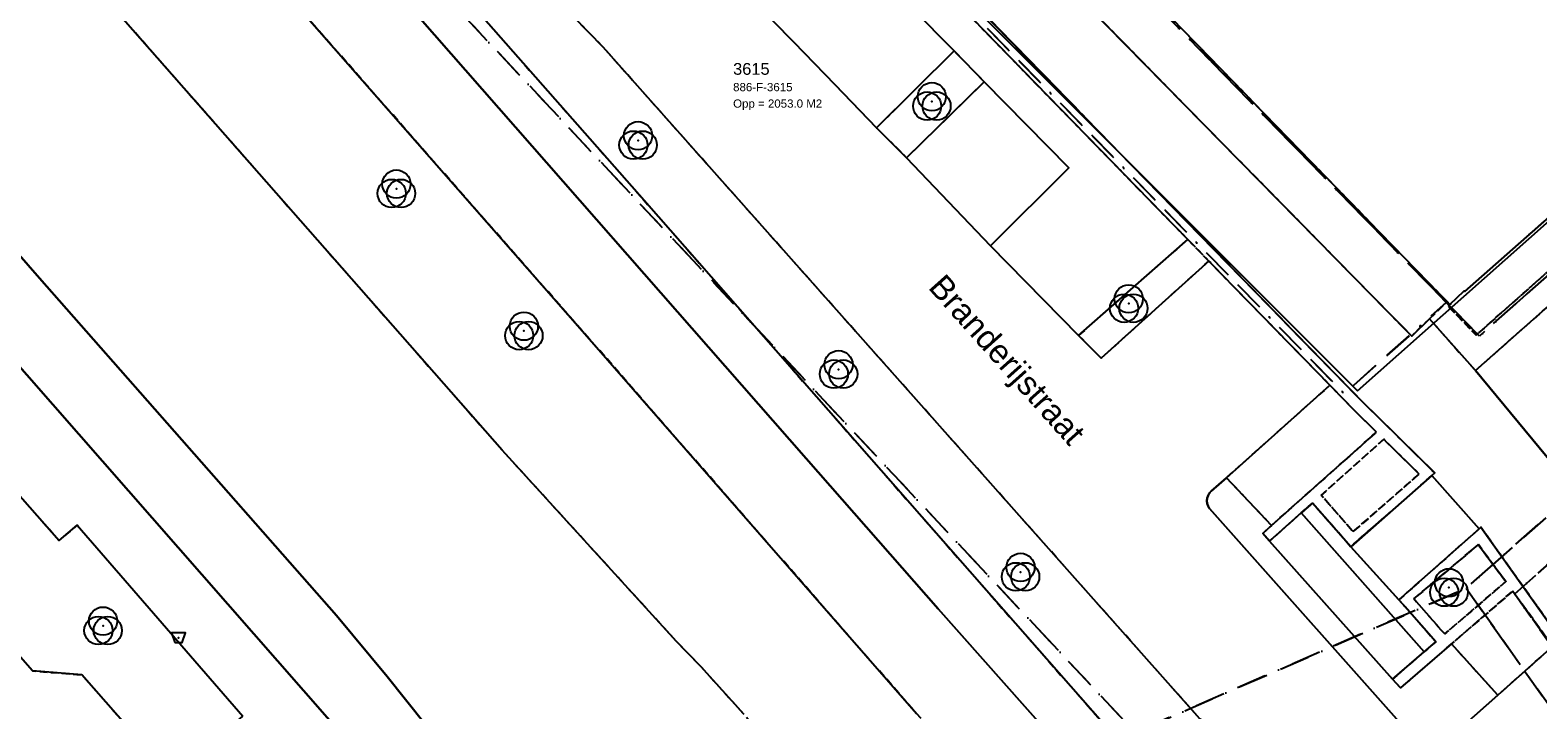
# Model space of a CAD drawing. Header units: millimetres. Extents: x 147731170 to 148246816, y 410327848 to 410827848.
# Tile 67 of 79: x 148049046 to 148113212, y 410647794 to 410676721. Entities that reach past the tile are written whole.
import ezdxf
from ezdxf.enums import TextEntityAlignment as Align

# ---------------------------------------------------------------- set-up
doc = ezdxf.new("R2010")
doc.units = ezdxf.units.MM
doc.header["$LTSCALE"] = 100
doc.linetypes.add('BORDER', pattern=[44.45, 12.7, -6.35, 12.7, -6.35, 0, -6.35])
doc.linetypes.add('HIDDEN2', pattern=[4.7625, 3.175, -1.5875])
for name, color, linetype in [('ADRES_STRAATNAAM', 7, 'Continuous'), ('BAK', 14, 'Continuous'), ('BEGROEIDTERREINDEEL', 3, 'HIDDEN2'), ('KADASTRALE_CODE', 7, 'Continuous'), ('KADASTRALE_OPPERVLAK', 7, 'Continuous'), ('ONBEGROEIDTERREINDEEL', 15, 'HIDDEN2'), ('PAND', 240, 'Continuous'), ('PERCEEL', 210, 'BORDER'), ('PERCEELNUMMER', 7, 'Continuous'), ('SCHEIDING', 14, 'HIDDEN2'), ('VEGETATIEOBJECT', 92, 'Continuous'), ('WEGDEEL', 8, 'Continuous')]:
    doc.layers.add(name, color=color, linetype=linetype)
doc.styles.get("Standard").update_dxf_attribs({"font": 'arial.ttf'})

# ---------------------------------------------------------------- blocks, each defined once
blk = doc.blocks.new('BAK')
at = {"flags": 128}
blk.add_lwpolyline([(-150, -200), (150, -200), (300, 200), (-300, 200), (-150, -200)], dxfattribs=at)
blk.add_point((0, 0))
blk = doc.blocks.new('VEGETATIEOBJECT')
for centre in [(0, 200), (-200, -200), (200, -200)]:
    blk.add_circle(centre, 600)
blk.add_point((0, 0))

msp = doc.modelspace()

# ---------------------------------------------------------------- linework, layer by layer
at = {"layer": 'BEGROEIDTERREINDEEL', "flags": 128}
for points in [[(148035521, 410706137), (148033412, 410708523), (148031150, 410710763), (148028744, 410712848), (148026204, 410714769), (148023543, 410716517), (148020772, 410718084), (148017902, 410719464), (147986380, 410733863), (147984550, 410729856), (147984625, 410729819), (147984701, 410729783), (147984777, 410729748), (147984853, 410729713), (147984930, 410729678), (147985006, 410729644), (147985083, 410729611), (148012923, 410716996), (148014930, 410716075), (148016910, 410715097), (148018860, 410714061), (148020779, 410712969), (148022665, 410711821), (148024518, 410710619), (148026334, 410709364), (148028414, 410707841), (148030438, 410706243), (148032402, 410704572), (148034304, 410702831), (148036141, 410701022), (148037912, 410699148), (148039613, 410697210), (148040474, 410696251), (148041302, 410695262), (148042093, 410694245), (148042849, 410693200), (148043567, 410692130), (148044247, 410691035), (148044888, 410689916), (148046237, 410687221), (148046815, 410685995), (148047441, 410684793), (148048114, 410683617), (148048833, 410682468), (148049596, 410681348), (148050403, 410680259), (148051252, 410679203), (148069132, 410658849), (148076561, 410650700), (148077590, 410649634), (148079430, 410647598), (148089647, 410635908), (148090376, 410635195), (148090654, 410634948), (148090947, 410634720), (148091255, 410634512), (148091577, 410634326), (148091911, 410634162), (148092254, 410634021), (148092607, 410633904), (148092967, 410633810), (148093332, 410633741), (148093701, 410633697), (148094072, 410633678), (148094444, 410633685), (148094814, 410633716), (148095182, 410633772), (148095544, 410633853), (148095901, 410633958), (148096249, 410634088), (148096588, 410634240), (148096916, 410634415), (148097766, 410634974), (148086771, 410647641), (148072560, 410663917), (148056674, 410682015), (148047392, 410692635), (148035521, 410706137)], [(148110556, 410662232), (148163492, 410709068), (148161578, 410711209), (148159109, 410709019), (148159168, 410708943), (148156417, 410706498), (148157488, 410705286), (148110587, 410663742), (148109392, 410664969), (148109472, 410665046), (148109352, 410665169), (148108600, 410664437), (148110556, 410662232)], [(148099046, 410647169), (148073423, 410676005), (148055093, 410694759), (148056770, 410695749), (148050329, 410703236), (148047321, 410701272), (148066236, 410679628), (148075185, 410669469), (148088116, 410654731), (148096611, 410645054), (148099046, 410647169)], [(148108600, 410664437), (148109352, 410665169), (148097637, 410677215), (148097827, 410677385), (148094184, 410681119), (148093207, 410680150), (148092438, 410679388), (148107844, 410663702), (148108600, 410664437)], [(148089655, 410674518), (148088367, 410675837), (148085072, 410672567), (148086350, 410671286), (148089655, 410674518)], [(148099211, 410666892), (148098312, 410667814), (148093669, 410663727), (148094624, 410662757), (148099211, 410666892)], [(148041808, 410657810), (148049140, 410649453), (148051243, 410649284), (148054822, 410645206), (148055052, 410644844), (148058099, 410647519), (148051043, 410655653), (148050275, 410654998), (148047779, 410657844), (148048513, 410658513), (148045516, 410661958), (148041359, 410658299), (148041808, 410657810)], [(148099955, 410657674), (148101880, 410655643), (148106343, 410659616), (148105447, 410660495), (148104363, 410661607), (148099955, 410657674)], [(148106658, 410659308), (148103992, 410656930), (148105353, 410655378), (148108164, 410657830), (148106658, 410659308)], [(148107935, 410652518), (148109247, 410651022), (148111852, 410653252), (148111810, 410653310), (148110683, 410654826), (148107935, 410652518)], [(148113840, 410650490), (148113500, 410650971), (148112145, 410652846), (148109565, 410650626), (148109538, 410650603), (148111507, 410648419), (148113840, 410650490)]]:
    msp.add_lwpolyline(points, dxfattribs=at)
at = {"layer": 'ONBEGROEIDTERREINDEEL', "flags": 128}
for points in [[(148109392, 410664969), (148110587, 410663742), (148157488, 410705286), (148156417, 410706498), (148156120, 410706234), (148153474, 410703898), (148147005, 410698186), (148144388, 410695875), (148137897, 410690144), (148135270, 410687825), (148128786, 410682099), (148126187, 410679805), (148110102, 410665603), (148110074, 410665632), (148109472, 410665046), (148109392, 410664969)], [(148203909, 410531275), (148200856, 410535552), (148195543, 410542995), (148199084, 410545596), (148197385, 410551121), (148196482, 410554057), (148194084, 410561853), (148186011, 410559370), (148185884, 410559492), (148185474, 410559198), (148184496, 410558495), (148181504, 410562697), (148176123, 410570254), (148177540, 410571218), (148192457, 410567101), (148187655, 410582750), (148181176, 410584413), (148174578, 410575480), (148166657, 410576811), (148148904, 410601866), (148142014, 410611592), (148130225, 410628230), (148110789, 410655563), (148110720, 410655502), (148107303, 410652482), (148107552, 410652197), (148108874, 410650689), (148108373, 410650256), (148107033, 410649097), (148107366, 410648724), (148109538, 410650603), (148109565, 410650626), (148112145, 410652846), (148113500, 410650971), (148113840, 410650490), (148114053, 410650190), (148119294, 410642793), (148141606, 410611303), (148148496, 410601577), (148166369, 410576352), (148174149, 410575045), (148176655, 410571541), (148176771, 410571378), (148175451, 410570439), (148175348, 410570366), (148181048, 410562372), (148184365, 410557720), (148185798, 410558742), (148196155, 410544167), (148194729, 410543143), (148200397, 410535223), (148203780, 410530496), (148205203, 410531514), (148213267, 410520220), (148215650, 410521746), (148223560, 410526810), (148225616, 410531780), (148210252, 410535709), (148204886, 410531958), (148203909, 410531275)], [(148111852, 410653252), (148109247, 410651022), (148107935, 410652518), (148110683, 410654826), (148111810, 410653310), (148111852, 410653252)]]:
    msp.add_lwpolyline(points, dxfattribs=at)
at = {"layer": 'PAND', "flags": 128}
for points in [[(148105543, 410661365), (148161724, 410711230), (148155770, 410717951), (148055804, 410743866), (148049026, 410727983), (148050218, 410726632), (148047022, 410723771), (148041756, 410719195), (148066106, 410700811), (148105543, 410661365)], [(148114954, 410692639), (148111309, 410689415), (148099165, 410678671), (148099208, 410678621), (148097637, 410677215), (148109472, 410665046), (148110074, 410665632), (148110102, 410665603), (148126187, 410679805)]]:
    msp.add_lwpolyline(points, dxfattribs=at)
at = {"layer": 'PERCEEL', "flags": 128}
for points in [[(147731816, 410557429), (147739184, 410550715), (147743608, 410546683), (147745553, 410544911), (147806057, 410489776), (147820962, 410476194), (147833761, 410473437), (147864868, 410470702), (147887042, 410468695), (147889280, 410468722), (147889180, 410468781), (147885967, 410470779), (147882797, 410472842), (147879670, 410474971), (147876587, 410477165), (147873551, 410479422), (147870563, 410481741), (147861137, 410489234), (147858302, 410491565), (147855515, 410493954), (147852779, 410496400), (147850093, 410498901), (147847459, 410501457), (147844878, 410504067), (147833540, 410515379), (147830656, 410518158), (147827732, 410520895), (147824767, 410523588), (147817362, 410530327), (147814444, 410533072), (147811572, 410535866), (147808748, 410538709), (147805973, 410541599), (147803247, 410544535), (147790647, 410558339), (147783252, 410566441), (147816591, 410595343), (147818011, 410599033), (147851533, 410627456), (147853137, 410630098), (147865327, 410639289), (147865338, 410639297), (147864837, 410639948), (147864802, 410639993), (147863794, 410641305), (147899558, 410668880), (147939554, 410699692), (147939580, 410699669), (147945395, 410704135), (147952550, 410709650), (147954726, 410709238), (147954762, 410709231), (147967817, 410706824), (147971413, 410706161), (147988277, 410703054), (147998437, 410701813), (147999144, 410701705), (148026887, 410671549), (148040397, 410656826), (148040469, 410656889), (148049034, 410647103), (148055826, 410639399), (148065960, 410627823), (148065932, 410627787), (148073607, 410619017), (148080915, 410610630), (148082093, 410611648), (148083234, 410612634), (148083288, 410612681), (148089815, 410605254), (148101146, 410592361), (148115356, 410576112), (148115204, 410575963), (148124565, 410565341), (148129740, 410559446), (148127296, 410557236), (148124443, 410554655), (148132486, 410545629), (148139507, 410537708), (148144184, 410532207), (148137438, 410525343), (148137928, 410524786), (148147143, 410529998), (148148144, 410530628), (148151552, 410532743), (148160825, 410538289), (148168654, 410546537), (148180765, 410559458), (148183890, 410556241), (148186392, 410558246), (148185863, 410558994), (148184412, 410557953), (148175571, 410570342), (148176980, 410571347), (148170049, 410581086), (148166704, 410576538), (148166459, 410576205), (148165491, 410574889), (148110157, 410652969), (148096074, 410646832), (148037169, 410709724), (148036507, 410710484), (148035143, 410711938), (148033699, 410713319), (148032209, 410714661), (148030677, 410715948), (148029086, 410717152), (148027446, 410718314), (148025768, 410719392), (148024024, 410720380), (148022261, 410721332), (148020471, 410722224), (148018659, 410723069), (147995875, 410733425), (147995417, 410733657), (147994976, 410733921), (147994931, 410733845), (147986316, 410737761), (147986362, 410737876), (147986784, 410737711), (147987228, 410737616), (147987681, 410737595), (147988131, 410737646), (147988568, 410737770), (147988978, 410737963), (147989352, 410738219), (147989680, 410738532), (147989953, 410738894), (147990164, 410739296), (147990873, 410741444), (147991480, 410744476), (147991708, 410745906), (147986823, 410747743), (147965231, 410752973), (147933523, 410759121), (147896410, 410766122), (147849186, 410775231), (147806992, 410783211), (147731816, 410797579), (147731816, 410557429)], [(148038062, 410711873), (148037169, 410709724), (148096074, 410646832), (148110157, 410652969), (148169135, 410705209), (148153969, 410723437), (148061325, 410746911), (148052878, 410746037), (148042050, 410720595), (148041913, 410720273), (148041457, 410719201), (148041725, 410719029), (148041490, 410718713), (148041150, 410718965), (148040596, 410718229), (148040687, 410718190), (148038062, 410711873)], [(148041802, 410719334), (148046900, 410723767), (148046976, 410723833), (148050212, 410726631), (148049020, 410727979), (148051583, 410734046), (148055776, 410743870), (148101086, 410732147), (148095332, 410727047), (148098363, 410723572), (148106460, 410730757), (148140993, 410721806), (148135212, 410716677), (148138251, 410713210), (148146377, 410720431), (148155816, 410717996), (148161682, 410711296), (148159120, 410709041), (148159178, 410708963), (148156451, 410706534), (148157619, 410705212), (148110729, 410663704), (148109317, 410665132), (148104974, 410661250), (148066190, 410700951), (148054990, 410709379), (148041802, 410719334)], [(148056337, 410717817), (148055670, 410717145), (148060775, 410713283), (148061033, 410713511), (148066989, 410708999), (148073874, 410701965), (148073633, 410701752), (148085569, 410689483), (148085841, 410689724), (148097808, 410677471), (148097525, 410677220), (148109317, 410665132), (148110729, 410663704), (148157619, 410705212), (148156451, 410706534), (148159178, 410708963), (148159120, 410709041), (148161682, 410711296), (148155816, 410717996), (148146377, 410720431), (148138251, 410713210), (148135212, 410716677), (148140993, 410721806), (148106460, 410730757), (148098363, 410723572), (148095332, 410727047), (148101086, 410732147), (148055776, 410743870), (148051583, 410734046), (148049020, 410727979), (148050212, 410726631), (148046976, 410723833), (148046900, 410723767), (148052139, 410719798), (148053188, 410720851), (148056337, 410717817)], [(148046900, 410723767), (148041802, 410719334), (148054990, 410709379), (148066190, 410700951), (148104974, 410661250), (148109317, 410665132), (148097525, 410677220), (148097808, 410677471), (148085841, 410689724), (148085569, 410689483), (148073633, 410701752), (148073874, 410701965), (148066989, 410708999), (148061033, 410713511), (148060775, 410713283), (148055670, 410717145), (148056337, 410717817), (148053188, 410720851), (148052139, 410719798), (148046900, 410723767)], [(148169012, 410703030), (148170949, 410700815), (148174893, 410696361), (148189031, 410680410), (148189105, 410680470), (148190598, 410678749), (148190551, 410678695), (148193693, 410675150), (148197606, 410670733), (148205503, 410661819), (148205585, 410661888), (148207064, 410660196), (148206998, 410660132), (148214901, 410651211), (148218041, 410647673), (148218499, 410647166), (148219466, 410648395), (148204312, 410665501), (148192340, 410679015), (148169135, 410705209), (148110157, 410652969), (148165491, 410574889), (148166459, 410576205), (148112226, 410652731), (148116865, 410656840), (148169012, 410703030)], [(148117619, 410654847), (148118179, 410655345), (148116865, 410656840), (148112226, 410652731), (148166459, 410576205), (148166704, 410576538), (148170049, 410581086), (148170028, 410581116), (148171466, 410583075), (148171512, 410583138), (148170908, 410583560), (148164858, 410587976), (148164211, 410588451), (148165851, 410590697), (148161182, 410593986), (148146385, 410614830), (148146149, 410614621), (148142170, 410620222), (148137561, 410626712), (148137836, 410626955), (148126422, 410642977), (148126194, 410642775), (148122214, 410648333), (148117619, 410654847)]]:
    msp.add_lwpolyline(points, dxfattribs=at)
at = {"layer": 'SCHEIDING', "flags": 128}
for points in [[(148056094, 410709051), (148054574, 410706979), (148054902, 410706750), (148056117, 410708407), (148064418, 410702137), (148066108, 410700860), (148088613, 410677764), (148098312, 410667814), (148099211, 410666892), (148104363, 410661607), (148105447, 410660495), (148106343, 410659616), (148101880, 410655643), (148101502, 410655306), (148101797, 410654975), (148103142, 410656173), (148103618, 410656597), (148105248, 410654738), (148108705, 410657769), (148108829, 410657878), (148105801, 410660848), (148088971, 410678113), (148066440, 410701236), (148056094, 410709051)], [(148108705, 410657769), (148108829, 410657878), (148105801, 410660848), (148088971, 410678113), (148066440, 410701236), (148056094, 410709051)], [(148156417, 410706498), (148157488, 410705286), (148110587, 410663742)], [(148098312, 410667814), (148088613, 410677764), (148066108, 410700860), (148064418, 410702137)], [(148107844, 410663702), (148092438, 410679388)], [(148099211, 410666892), (148098312, 410667814)], [(148104363, 410661607), (148099211, 410666892)], [(148108600, 410664437), (148109352, 410665169)], [(148109472, 410665046), (148109392, 410664969)], [(148109392, 410664969), (148110587, 410663742)], [(148107844, 410663702), (148108600, 410664437)], [(148106343, 410659616), (148105447, 410660495), (148104363, 410661607)], [(148101880, 410655643), (148106343, 410659616)], [(148106658, 410659308), (148103992, 410656930)], [(148103992, 410656930), (148106658, 410659308), (148108164, 410657830), (148105353, 410655378), (148103992, 410656930)], [(148108164, 410657830), (148106658, 410659308)], [(148105248, 410654738), (148108705, 410657769)], [(148105353, 410655378), (148108164, 410657830)], [(148103618, 410656597), (148103142, 410656173)], [(148105248, 410654738), (148103618, 410656597)], [(148105353, 410655378), (148103992, 410656930)], [(148103142, 410656173), (148101797, 410654975)], [(148101880, 410655643), (148101502, 410655306)], [(148101797, 410654975), (148101502, 410655306)], [(148110720, 410655502), (148107303, 410652482)], [(148110789, 410655563), (148110720, 410655502)], [(148130225, 410628230), (148110789, 410655563)], [(148107935, 410652518), (148110683, 410654826), (148111810, 410653310), (148111852, 410653252)], [(148111852, 410653252), (148109247, 410651022), (148107935, 410652518)], [(148107303, 410652482), (148107552, 410652197)], [(148112145, 410652846), (148109565, 410650626), (148109538, 410650603)], [(148112145, 410652846), (148113500, 410650971)], [(148107552, 410652197), (148108874, 410650689)], [(148109538, 410650603), (148107366, 410648724)], [(148108874, 410650689), (148108373, 410650256)], [(148108373, 410650256), (148107033, 410649097)], [(148107366, 410648724), (148107033, 410649097)]]:
    msp.add_lwpolyline(points, dxfattribs=at)
at = {"layer": 'WEGDEEL', "flags": 128}
for points in [[(148115099, 410656746), (148110556, 410662232), (148108600, 410664437), (148107844, 410663702), (148092438, 410679388), (148087398, 410684519), (148068456, 410703837), (148064991, 410707425), (148066431, 410709396), (148061017, 410713494), (148060842, 410713339), (148047022, 410723771), (148050218, 410726632), (148049026, 410727983), (148055804, 410743866), (148053700, 410744393), (148048655, 410745658)], [(147986380, 410733863), (148017902, 410719464), (148020772, 410718084), (148023543, 410716517), (148026204, 410714769), (148028744, 410712848), (148031150, 410710763), (148033412, 410708523), (148035521, 410706137), (148047392, 410692635), (148056674, 410682015), (148072560, 410663917), (148086771, 410647641)], [(148038739, 410722071), (148056094, 410709051), (148066440, 410701236), (148088971, 410678113), (148105801, 410660848), (148108829, 410657878), (148108705, 410657769), (148110720, 410655502), (148110789, 410655563), (148130225, 410628230)], [(148083038, 410681269), (148084814, 410679458), (148086591, 410677648), (148088367, 410675837), (148089655, 410674518), (148091451, 410672689), (148093247, 410670859), (148089913, 410667539), (148093669, 410663727), (148098312, 410667814), (148088613, 410677764), (148066108, 410700860), (148064418, 410702137), (148058877, 410698838), (148053336, 410705256), (148054232, 410705837), (148054902, 410706750), (148054574, 410706979), (148037718, 410719604)], [(148054822, 410645206), (148051243, 410649284), (148049140, 410649453), (148041808, 410657810), (148041359, 410658299), (148040208, 410659553), (148005670, 410697168), (148001316, 410701902), (147999317, 410704043), (147988661, 410705352), (147982317, 410706519), (147979287, 410707077), (147970157, 410708756), (147967052, 410709327), (147956586, 410711253)], [(148163492, 410709068), (148110556, 410662232), (148115099, 410656746), (148168200, 410703657), (148163492, 410709068)], [(148097087, 410641504), (148087684, 410652092), (148082070, 410658493), (148065545, 410677335), (148049727, 410695363), (148038219, 410708366)], [(148038219, 410708366), (148049727, 410695363), (148065545, 410677335), (148082070, 410658493), (148087684, 410652092), (148097087, 410641504)], [(147994971, 410708244), (148005902, 410703281), (148011259, 410700500), (148018522, 410696103), (148025845, 410690831), (148026521, 410690273), (148027192, 410689711), (148027859, 410689143), (148028523, 410688571), (148029182, 410687994), (148029836, 410687412), (148030487, 410686825), (148032157, 410685266), (148035587, 410681781), (148038461, 410678690), (148041806, 410674906), (148049451, 410666172), (148062086, 410651805), (148064241, 410649210), (148067533, 410645083)], [(148056770, 410695749), (148055093, 410694759), (148073423, 410676005), (148099046, 410647169)], [(148030487, 410686825), (148041907, 410670022), (148042543, 410669285), (148064901, 410643798), (148065533, 410643057), (148081506, 410629082), (148068426, 410644032), (148067533, 410645083), (148064241, 410649210), (148062086, 410651805), (148049451, 410666172), (148041806, 410674906), (148038461, 410678690), (148035587, 410681781), (148032157, 410685266), (148030487, 410686825)], [(148083307, 410674389), (148085072, 410672567), (148088367, 410675837), (148086591, 410677648), (148084814, 410679458), (148083038, 410681269), (148081279, 410683062), (148078011, 410679853), (148079776, 410678032), (148081541, 410676210), (148083307, 410674389)], [(148079430, 410647598), (148077590, 410649634), (148076561, 410650700), (148069132, 410658849), (148051252, 410679203), (148050403, 410680259), (148049596, 410681348), (148048833, 410682468)], [(148096611, 410645054), (148088116, 410654731), (148075185, 410669469), (148066236, 410679628)], [(148108223, 410646261), (148099232, 410656369), (148099211, 410656401), (148099192, 410656434), (148099176, 410656468), (148099162, 410656503), (148099150, 410656540), (148099141, 410656576), (148099135, 410656614), (148099131, 410656652), (148099129, 410656690), (148099131, 410656728), (148099135, 410656766), (148099141, 410656803), (148099150, 410656840), (148099162, 410656876), (148099176, 410656911), (148099192, 410656946), (148099211, 410656979), (148099232, 410657011), (148099255, 410657041), (148099280, 410657069), (148099307, 410657096), (148099955, 410657674), (148104363, 410661607), (148099211, 410666892), (148094624, 410662757), (148093669, 410663727), (148089913, 410667539), (148088132, 410669413), (148086350, 410671286), (148085072, 410672567), (148083307, 410674389), (148081541, 410676210), (148079776, 410678032)], [(148088132, 410669413), (148089913, 410667539), (148093247, 410670859), (148091451, 410672689), (148089655, 410674518), (148086350, 410671286), (148088132, 410669413)], [(148064901, 410643798), (148042543, 410669285), (148041907, 410670022), (148041772, 410669879), (148042352, 410669207), (148040534, 410667613), (148044380, 410663202), (148040208, 410659553)], [(148040208, 410659553), (148041359, 410658299), (148045516, 410661958), (148048513, 410658513), (148047779, 410657844), (148050275, 410654998), (148051043, 410655653), (148058099, 410647519)], [(148099955, 410657674), (148099307, 410657096), (148099280, 410657069), (148099255, 410657041), (148099232, 410657011), (148099211, 410656979), (148099192, 410656946), (148099176, 410656911), (148099162, 410656876), (148099150, 410656840), (148099141, 410656803), (148099135, 410656766), (148099131, 410656728), (148099129, 410656690), (148099131, 410656652), (148099135, 410656614), (148099141, 410656576), (148099150, 410656540), (148099162, 410656503), (148099176, 410656468), (148099192, 410656434), (148099211, 410656401), (148099232, 410656369), (148108223, 410646261)], [(148109034, 410646224), (148111507, 410648419), (148109538, 410650603), (148107366, 410648724), (148107033, 410649097), (148101797, 410654975), (148101502, 410655306), (148101880, 410655643), (148099955, 410657674)], [(148108705, 410657769), (148105248, 410654738), (148107303, 410652482), (148110720, 410655502), (148108705, 410657769)], [(148103142, 410656173), (148108373, 410650256), (148108874, 410650689), (148107552, 410652197), (148107303, 410652482), (148105248, 410654738), (148103618, 410656597), (148103142, 410656173)], [(148108373, 410650256), (148103142, 410656173), (148101797, 410654975), (148107033, 410649097), (148108373, 410650256)], [(148119294, 410642793), (148114053, 410650190), (148113840, 410650490), (148111507, 410648419), (148109034, 410646224)]]:
    msp.add_lwpolyline(points, dxfattribs=at)

# ---------------------------------------------------------------- block references
at = {"layer": 'BAK'}
msp.add_blockref('BAK', (148055360, 410650865), dxfattribs=at)
at = {"layer": 'VEGETATIEOBJECT'}
for p in [(148087422, 410673690), (148074920, 410672029), (148064633, 410669971), (148095802, 410665086), (148070058, 410663922), (148083452, 410662284), (148091196, 410653657), (148109431, 410653001), (148052151, 410651371)]:
    msp.add_blockref('VEGETATIEOBJECT', p, dxfattribs=at)

# ---------------------------------------------------------------- texts
at = {"layer": 'ADRES_STRAATNAAM'}
msp.add_text('Branderijstraat', height=1000, rotation=-48.2, dxfattribs=at).set_placement((148090257, 410662370), align=Align.CENTER)
at = {"layer": 'KADASTRALE_CODE'}
msp.add_text('886-F-3615', height=350, dxfattribs=at).set_placement((148078964, 410674122))
at = {"layer": 'KADASTRALE_OPPERVLAK'}
msp.add_text('Opp = 2053.0 M2', height=350, dxfattribs=at).set_placement((148078964, 410673422))
at = {"layer": 'PERCEELNUMMER'}
msp.add_text('3615', height=500, dxfattribs=at).set_placement((148078964, 410674822))

doc.saveas('drawing.dxf')
